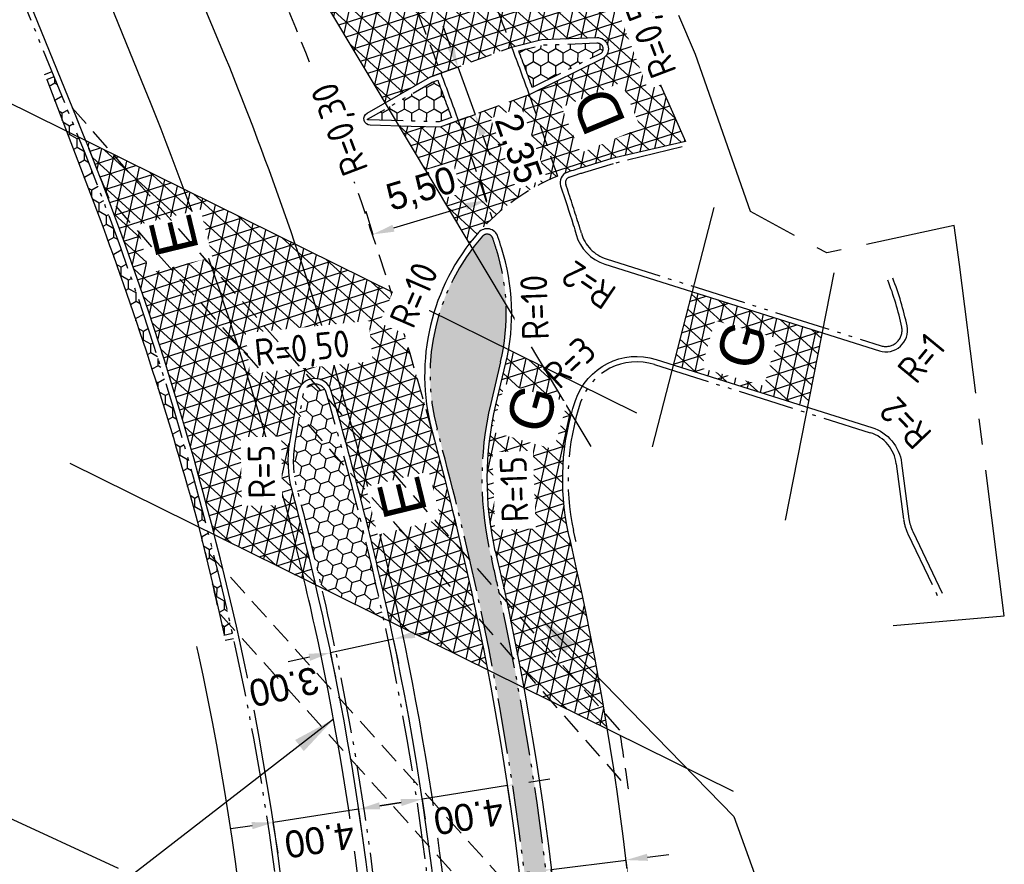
# Model space of a CAD drawing. Header units: metres. Extents: x 121793 to 127505, y 451003 to 453667.
# Tile 34 of 40: x 122182 to 122228, y 453036 to 453075. Entities that reach past the tile are written whole.
import ezdxf

# ---------------------------------------------------------------- set-up
doc = ezdxf.new("R2010")
doc.units = ezdxf.units.M
doc.header["$LTSCALE"] = 4
for name, pattern in [('DASHED2', [0.375, 0.25, -0.125]), ('ontwerpbestand sloot WK$0$ONTWERPAS', [3, 2, -0.5, 0, -0.5]), ('ontwerpbestand sloot WK$0$STIPPELFIJN', [0.375, 0.25, -0.125]), ('ontwerpbestand sloot WK$0$STREEP-2X-PUNT', [1.03, 0.65, -0.1, 0.04, -0.1, 0.04, -0.1]), ('PROFIEL', [3.8999999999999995, 3, -0.3, 0.3, -0.3]), ('STREEP-4X-PUNT', [1.3100000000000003, 0.65, -0.1, 0.04, -0.1, 0.04, -0.1, 0.04, -0.1, 0.04, -0.1])]:
    doc.linetypes.add(name, pattern=pattern)
for name, color, linetype in [('A-NW-SCHEIDING-LIJN', 2, 'DASHED2'), ('ontwerpbestand sloot WK$0$WEG-AS-ONTWERP', 2, 'ontwerpbestand sloot WK$0$ONTWERPAS'), ('WEG-NW-ARCERING18', 1, 'Continuous'), ('WEG-NW-BAND-10x20', 7, 'STREEP-4X-PUNT'), ('WEG-NW-BAND-11_22', 7, 'ontwerpbestand sloot WK$0$STREEP-2X-PUNT'), ('WEG-NW-BERM', 3, 'Continuous'), ('WEG-NW-BSS VOEGSTONE', 1, 'Continuous'), ('WEG-NW-LEADER STOOTPLATEN', 7, 'Continuous'), ('WEG-NW-MARKERING', 7, 'ontwerpbestand sloot WK$0$STIPPELFIJN'), ('WEG-NW-STOOTPLATEN', 7, 'DASHED2'), ('WEG-NW-VERHARDING', 42, 'Continuous'), ('WEG-NW-VERHARDINGSTYPE', 2, 'Continuous'), ('WEG-NW-WERKGRENS', 10, 'PROFIEL'), ('WEG-XX-BEMATING25', 7, 'Continuous'), ('WEG-XX-HULPLIJNEN', 40, 'Continuous'), ('WEG-XX-TEKST25 RADIUS', 7, 'Continuous')]:
    doc.layers.add(name, color=color, linetype=linetype)
doc.styles.add('DIMENSIE', font='provutr.shx')
doc.styles.add('ontwerpbestand sloot WK$0$50MM-500', font='provutr.shx', dxfattribs={"height": 2.5})
doc.styles.add('ontwerpbestand sloot WK$0$DIMENSIE', font='provutr.shx')
doc.styles.add('STANDAARD', font='isocp2.shx')
doc.dimstyles.new('ontwerpbestand sloot WK$0$WVV500', dxfattribs={"dimtxt": 1.25, "dimasz": 1, "dimexe": 0, "dimexo": 2, "dimgap": 0.5, "dimtad": 1, "dimzin": 0, "dimdsep": 46, "dimtxsty": 'ontwerpbestand sloot WK$0$DIMENSIE', "dimcen": 0, "dimdle": 1.25, "dimclrd": 256, "dimclre": 256, "dimclrt": 256, "dimaunit": 2, "dimadec": 0, "dimazin": 0, "dimtfac": 1, "dimtdec": 3, "dimtix": 1, "dimtmove": 2, "dimatfit": 3, "dimfxl": 0, "dimtolj": 1, "dimtzin": 0, "dimarcsym": 0})
doc.dimstyles.new('WVV500', dxfattribs={"dimtxt": 1.25, "dimasz": 1, "dimexe": 0, "dimexo": 2, "dimgap": 0.5, "dimtad": 1, "dimzin": 0, "dimdsep": 46, "dimtxsty": 'DIMENSIE', "dimcen": 0, "dimdle": 1.25, "dimclrd": 256, "dimclre": 256, "dimclrt": 256, "dimaunit": 2, "dimadec": 0, "dimazin": 0, "dimtfac": 1, "dimtdec": 3, "dimtix": 1, "dimtmove": 2, "dimatfit": 3, "dimfxl": 0, "dimtolj": 1, "dimtzin": 0, "dimarcsym": 0})

# ---------------------------------------------------------------- blocks, each defined once
blk = doc.blocks.new('*D63')
at = {"layer": 'Defpoints', "color": 0, "linetype": 'Continuous', "transparency": 16777216}
for p in [(122202.8539350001, 453072.7642050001), (122203.0691073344, 453070.3365410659)]:
    blk.add_point(p, dxfattribs=at)
at = {"layer": 'WEG-XX-BEMATING25', "linetype": 'Continuous', "lineweight": -2, "transparency": 16777216}
for p, q in [((122201.9280078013, 453073.4927967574), (122201.5880100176, 453074.4332229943)), ((122200.9730825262, 453072.0842094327), (122202.268005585, 453072.5523705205)), ((122202.268005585, 453072.5523705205), (122203.0691073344, 453070.3365410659)), ((122201.7741842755, 453069.8683799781), (122203.0691073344, 453070.3365410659)), ((122203.4091051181, 453069.396114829), (122203.7491029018, 453068.455688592))]:
    blk.add_line(p, q, dxfattribs=at)
at = {"layer": 'WEG-XX-BEMATING25', "linetype": 'Continuous', "transparency": 16777216}
blk.add_solid([(122202.0847455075, 453073.5494630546), (122201.7712700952, 453073.4361304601), (122202.268005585, 453072.5523705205)], dxfattribs=at)
at = {"layer": 'WEG-XX-BEMATING25', "linetype": 'Continuous', "transparency": 16777216, "insert": (122204.9873888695, 453068.7282354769), "char_height": 1.25, "attachment_point": 5, "rotation": 289.87673903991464, "style": 'ontwerpbestand sloot WK$0$DIMENSIE', "bg_fill": 3, "box_fill_scale": 1.1, "bg_fill_color": 256, "bg_fill_true_color": 13158600, "bg_fill_transparency": 0}
blk.add_mtext('\\A1;2,35', dxfattribs=at)
at = {"layer": 'Defpoints', "color": 0, "linetype": 'Continuous', "transparency": 16777216}
blk.add_point((122203.6550367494, 453070.5483755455), dxfattribs=at)
at = {"layer": 'WEG-XX-BEMATING25', "linetype": 'Continuous', "transparency": 16777216}
blk.add_solid([(122203.5658428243, 453069.4527811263), (122203.2523674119, 453069.3394485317), (122203.0691073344, 453070.3365410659)], dxfattribs=at)
blk = doc.blocks.new('*D64')
at = {"layer": 'Defpoints', "color": 0, "linetype": 'Continuous', "transparency": 16777216}
for p in [(122203.8527194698, 453065.5077993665), (122198.3170404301, 453064.7734643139), (122198.5692796, 453063.929226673)]:
    blk.add_point(p, dxfattribs=at)
at = {"layer": 'WEG-XX-BEMATING25', "linetype": 'Continuous', "lineweight": -2, "transparency": 16777216}
for p, q in [((122203.280173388, 453067.4240955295), (122203.6004802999, 453066.3520370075)), ((122202.6423322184, 453066.0657639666), (122199.2751885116, 453065.0597373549)), ((122197.9967335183, 453065.845522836), (122198.3170404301, 453064.7734643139))]:
    blk.add_line(p, q, dxfattribs=at)
at = {"layer": 'WEG-XX-BEMATING25', "linetype": 'Continuous', "transparency": 16777216}
for points in [[(122202.5946200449, 453066.2254553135), (122202.6900443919, 453065.9060726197), (122203.6004802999, 453066.3520370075)], [(122199.2274763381, 453065.2194287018), (122199.3229006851, 453064.9000460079), (122198.3170404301, 453064.7734643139)]]:
    blk.add_solid(points, dxfattribs=at)
at = {"layer": 'WEG-XX-BEMATING25', "linetype": 'Continuous', "transparency": 16777216, "insert": (122200.5869247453, 453066.8072743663), "char_height": 1.25, "attachment_point": 5, "rotation": 16.63495938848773, "style": 'ontwerpbestand sloot WK$0$DIMENSIE', "bg_fill": 3, "box_fill_scale": 1.1, "bg_fill_color": 256, "bg_fill_true_color": 13158600, "bg_fill_transparency": 0}
blk.add_mtext('\\A1;5,50', dxfattribs=at)
blk = doc.blocks.new('*D97')
at = {"layer": 'Defpoints', "color": 0, "linetype": 'Continuous', "transparency": 16777216}
for p in [(122204.3999627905, 453040.2509049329), (122200.4494311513, 453039.6237687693), (122200.6167507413, 453038.5697690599)]:
    blk.add_point(p, dxfattribs=at)
at = {"layer": 'WEG-XX-BEMATING25', "linetype": 'Continuous', "lineweight": -2, "transparency": 16777216}
for p, q in [((122205.5549152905, 453039.3536892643), (122206.5425482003, 453039.5104733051)), ((122204.5672823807, 453039.1969052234), (122200.6167507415, 453038.5697690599)), ((122204.7135308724, 453038.2756391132), (122204.5672823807, 453039.1969052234)), ((122200.7629992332, 453037.6485029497), (122200.6167507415, 453038.5697690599)), ((122199.6291178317, 453038.412985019), (122198.6414849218, 453038.2562009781))]:
    blk.add_line(p, q, dxfattribs=at)
at = {"layer": 'WEG-XX-BEMATING25', "linetype": 'Continuous', "transparency": 16777216}
for points in [[(122205.581045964, 453039.1890837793), (122205.528784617, 453039.5182947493), (122204.5672823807, 453039.1969052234)], [(122199.6552485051, 453038.2483795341), (122199.6029871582, 453038.577590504), (122200.6167507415, 453038.5697690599)]]:
    blk.add_solid(points, dxfattribs=at)
at = {"layer": 'WEG-XX-BEMATING25', "linetype": 'Continuous', "transparency": 16777216, "insert": (122202.7684414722, 453037.771980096), "char_height": 1.25, "attachment_point": 5, "rotation": 189.02027945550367, "style": 'ontwerpbestand sloot WK$0$DIMENSIE', "bg_fill": 3, "box_fill_scale": 1.1, "bg_fill_color": 256, "bg_fill_true_color": 13158600, "bg_fill_transparency": 0}
blk.add_mtext('\\A1;4.00', dxfattribs=at)
blk = doc.blocks.new('*D98')
at = {"layer": 'Defpoints', "color": 0, "linetype": 'Continuous', "transparency": 16777216}
for p in [(122197.5646832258, 453038.6548229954), (122193.6117283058, 453038.0431471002), (122193.6968511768, 453037.4930406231)]:
    blk.add_point(p, dxfattribs=at)
at = {"layer": 'WEG-XX-BEMATING25', "linetype": 'Continuous', "lineweight": -2, "transparency": 16777216}
for p, q in [((122197.649806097, 453038.1047165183), (122193.696851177, 453037.4930406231)), ((122197.8705211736, 453036.6783455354), (122197.649806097, 453038.1047165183)), ((122198.6380448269, 453038.2576354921), (122199.626283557, 453038.410554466)), ((122192.708612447, 453037.3401216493), (122191.720373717, 453037.1872026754)), ((122193.9175662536, 453036.0666696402), (122193.696851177, 453037.4930406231))]:
    blk.add_line(p, q, dxfattribs=at)
at = {"layer": 'WEG-XX-BEMATING25', "linetype": 'Continuous', "transparency": 16777216}
for points in [[(122198.6635313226, 453038.0929290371), (122198.6125583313, 453038.4223419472), (122197.649806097, 453038.1047165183)], [(122192.7340989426, 453037.1754151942), (122192.6831259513, 453037.5048281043), (122193.696851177, 453037.4930406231)]]:
    blk.add_solid(points, dxfattribs=at)
at = {"layer": 'WEG-XX-BEMATING25', "linetype": 'Continuous', "transparency": 16777216, "insert": (122195.845404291, 453036.6868398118), "char_height": 1.25, "attachment_point": 5, "rotation": 188.79612344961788, "style": 'ontwerpbestand sloot WK$0$DIMENSIE', "bg_fill": 3, "box_fill_scale": 1.1, "bg_fill_color": 256, "bg_fill_true_color": 13158600, "bg_fill_transparency": 0}
blk.add_mtext('\\A1;4.00', dxfattribs=at)
blk = doc.blocks.new('*D99')
at = {"layer": 'Defpoints', "color": 0, "linetype": 'Continuous', "transparency": 16777216}
for p in [(122199.1021021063, 453046.8170564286), (122196.1698244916, 453046.1832204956), (122196.3468527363, 453045.3642452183)]:
    blk.add_point(p, dxfattribs=at)
at = {"layer": 'WEG-XX-BEMATING25', "linetype": 'Continuous', "lineweight": -2, "transparency": 16777216}
for p, q in [((122200.2565562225, 453046.2093597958), (122201.2339820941, 453046.4206384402)), ((122199.279130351, 453045.9980811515), (122196.3468527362, 453045.3642452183)), ((122199.524659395, 453044.8622046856), (122199.279130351, 453045.9980811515)), ((122196.5923817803, 453044.2283687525), (122196.3468527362, 453045.3642452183)), ((122195.3694268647, 453045.152966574), (122194.3920009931, 453044.9416879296))]:
    blk.add_line(p, q, dxfattribs=at)
at = {"layer": 'WEG-XX-BEMATING25', "linetype": 'Continuous', "transparency": 16777216}
blk.add_solid([(122200.2917693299, 453046.0464554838), (122200.2213431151, 453046.3722641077), (122199.279130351, 453045.9980811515)], dxfattribs=at)
at = {"layer": 'WEG-XX-BEMATING25', "linetype": 'Continuous', "transparency": 16777216, "insert": (122194.193955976, 453043.7880089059), "char_height": 1.25, "attachment_point": 5, "rotation": 192.1972945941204, "style": 'ontwerpbestand sloot WK$0$DIMENSIE', "bg_fill": 3, "box_fill_scale": 1.1, "bg_fill_color": 256, "bg_fill_true_color": 13158600, "bg_fill_transparency": 0}
blk.add_mtext('\\A1;3.00', dxfattribs=at)
at = {"layer": 'WEG-XX-BEMATING25', "linetype": 'Continuous', "transparency": 16777216}
blk.add_solid([(122195.404639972, 453044.990062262), (122195.3342137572, 453045.315870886), (122196.3468527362, 453045.3642452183)], dxfattribs=at)
blk = doc.blocks.new('*D102')
at = {"layer": 'Defpoints', "color": 0, "linetype": 'Continuous', "transparency": 16777216}
for p in [(122209.9727842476, 453036.5786828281), (122206.4855154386, 453036.1386848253), (122210.0777364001, 453035.7468691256)]:
    blk.add_point(p, dxfattribs=at)
at = {"layer": 'WEG-XX-BEMATING25', "linetype": 'Continuous', "lineweight": -2, "transparency": 16777216}
for p, q in [((122206.5904675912, 453035.3068711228), (122210.0777364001, 453035.7468691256)), ((122210.223144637, 453034.594414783), (122210.0777364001, 453035.7468691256)), ((122211.0698704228, 453035.8720493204), (122212.0620044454, 453035.9972295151)), ((122206.7358758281, 453034.1544167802), (122206.5904675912, 453035.3068711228)), ((122205.5983335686, 453035.1816909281), (122204.6061995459, 453035.0565107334))]:
    blk.add_line(p, q, dxfattribs=at)
at = {"layer": 'WEG-XX-BEMATING25', "linetype": 'Continuous', "transparency": 16777216}
for points in [[(122211.0907337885, 453035.7066936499), (122211.049007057, 453036.0374049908), (122210.0777364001, 453035.7468691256)], [(122205.6191969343, 453035.0163352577), (122205.5774702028, 453035.3470465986), (122206.5904675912, 453035.3068711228)]]:
    blk.add_solid(points, dxfattribs=at)
at = {"layer": 'WEG-XX-BEMATING25', "linetype": 'Continuous', "transparency": 16777216, "insert": (122208.4770687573, 453034.3937660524), "char_height": 1.25, "attachment_point": 5, "rotation": 187.1911619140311, "style": 'ontwerpbestand sloot WK$0$DIMENSIE', "bg_fill": 3, "box_fill_scale": 1.1, "bg_fill_color": 256, "bg_fill_true_color": 13158600, "bg_fill_transparency": 0}
blk.add_mtext('\\A1;3.50', dxfattribs=at)

msp = doc.modelspace()

# ---------------------------------------------------------------- hatches: boundary and pattern name
at = {"layer": 'WEG-NW-ARCERING18'}
h = msp.add_hatch(dxfattribs=at)
h.set_pattern_fill('NET3', color=256, scale=0.1999999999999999, angle=-102.3205527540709, style=0)
h.set_pattern_definition([(257.6794472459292, (122194.2075582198, 453064.3600380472), (0.6203753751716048, -0.1354968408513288), []), (317.6794472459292, (122194.2075582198, 453064.3600380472), (0.4275313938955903, 0.4695124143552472), []), (17.67944724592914, (122194.2075582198, 453064.3600380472), (-0.1928439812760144, 0.605009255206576), [])])
edge = h.paths.add_edge_path()
edge.add_arc((122208.731448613, 453073.3845762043), 0.5230011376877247, -55.27767088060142, 92.14756853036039, ccw=False)
edge.add_line((122209.02935, 453072.9547100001), (122205.56858, 453071.24019))
edge.add_line((122205.56858, 453071.24019), (122201.44105, 453069.74794))
edge.add_line((122201.44105, 453069.74794), (122200.0924106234, 453069.7755440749))
edge.add_line((122200.0924106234, 453069.7755440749), (122199.5584154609, 453069.7934542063))
edge.add_line((122199.5584154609, 453069.7934542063), (122202.8135284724, 453064.3600380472))
edge.add_arc((122210.7245618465, 453058.2416599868), 10.00094991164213, 105.38196083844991, 142.2817021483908, ccw=False)
edge.add_line((122208.0717842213, 453067.8843655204), (122209.412, 453068.297))
edge.add_line((122209.412, 453068.297), (122212.8368851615, 453069.0819309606))
edge.add_line((122212.8368851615, 453069.0819309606), (122207.4902465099, 453081.1542389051))
edge.add_arc((122201.8101455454, 453081.9383990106), 5.733973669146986, 277.1086942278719, 352.1397784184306, ccw=False)
edge.add_arc((122201.6186031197, 453087.4637279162), 11.25137089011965, 226.3050966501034, 274.5937959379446, ccw=False)
edge.add_line((122193.8459524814, 453079.3286649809), (122198.9043418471, 453070.8852301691))
edge.add_line((122198.9043418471, 453070.8852301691), (122200.9648, 453072.0657))
edge.add_line((122200.9648, 453072.0657), (122204.74307, 453073.4627100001))
edge.add_line((122204.74307, 453073.4627100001), (122206.17183, 453073.8119600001))
edge.add_line((122206.17183, 453073.8119600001), (122208.71185, 453073.90721))
h = msp.add_hatch(dxfattribs=at)
h.set_pattern_fill('NET3', color=256, scale=0.1999999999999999, angle=-102.3205527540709, style=0)
h.set_pattern_definition([(257.6794472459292, (122184.9944632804, 453044.5751093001), (0.6203753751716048, -0.1354968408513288), []), (317.6794472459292, (122184.9944632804, 453044.5751093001), (0.4275313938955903, 0.4695124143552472), []), (17.67944724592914, (122184.9944632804, 453044.5751093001), (-0.1928439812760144, 0.605009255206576), [])])
h.paths.add_polyline_path([(122184.9944632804, 453069.1191873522, -0.03208071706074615), (122190.9584929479, 453050.8388434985), (122195.6430037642, 453048.5253600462, 0.00735332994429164), (122194.5495638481, 453052.9208021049, -0.1066407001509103), (122194.4476421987, 453055.1327286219), (122194.8311486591, 453057.4156864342, -0.7968975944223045), (122196.3880986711, 453057.5071390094, -0.01673970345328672), (122198.991248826, 453047.3250436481, -0.0009847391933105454), (122199.1021021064, 453046.8170564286), (122203.6417609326, 453044.5751093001, 0.00677666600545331), (122202.897593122, 453048.1855517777, 0.02241149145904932), (122199.1661904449, 453062.1203655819)])
h = msp.add_hatch(dxfattribs=at)
h.set_pattern_fill('HONEY', color=256, scale=0.125, angle=257.6794, style=0)
h.set_pattern_definition([(257.6794, (122200.9736119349, 453003.7308186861), (0.2087591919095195, -0.6549419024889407), [0.396875, -0.79375]), (17.67939999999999, (122200.9736119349, 453003.7308186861), (0.4628167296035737, 0.5082617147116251), [0.396875, -0.79375]), (317.6794, (122200.9736119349, 453003.7308186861), (0.671575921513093, -0.1466801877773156), [-0.79375, 0.396875])])
h.paths.add_polyline_path([(122204.2518131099, 453058.8652051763, 0.1361985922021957), (122204.0533209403, 453064.0764327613, 0.0008144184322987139), (122203.8878825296, 453064.592133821, 0.5814891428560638), (122203.4114073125, 453064.6913727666, 0.2502985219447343), (122201.2970817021, 453055.7509487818, -0.01194219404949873), (122203.141739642, 453048.2393335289, -0.0823341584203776), (122205.4816647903, 453003.7308186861, 0.3843218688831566), (122207.7039469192, 453005.766545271, 0.0003822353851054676), (122207.7239095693, 453005.9769766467, 0.06014818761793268), (122207.5676839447, 453011.9081249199, -0.04046778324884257), (122207.3002154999, 453015.9799132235, 0.05964742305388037), (122204.118263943, 453048.4547409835, 0.00242442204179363), (122203.8358539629, 453049.712727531, -0.1199360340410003), (122203.792065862, 453056.9249455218)])
h = msp.add_hatch(dxfattribs=at)
h.set_pattern_fill('NET3', color=256, scale=0.1999999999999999, angle=-102.3205527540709, style=0)
h.set_pattern_definition([(257.6794472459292, (122212.2723306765, 453056.7562780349), (0.6203753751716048, -0.1354968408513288), []), (317.6794472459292, (122212.2723306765, 453056.7562780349), (0.4275313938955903, 0.4695124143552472), []), (17.67944724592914, (122212.2723306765, 453056.7562780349), (-0.1928439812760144, 0.605009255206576), [])])
h.paths.add_polyline_path([(122219.1763568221, 453060.2124495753), (122213.1454686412, 453062.1171431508), (122212.2723306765, 453058.7224961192), (122218.4980257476, 453056.7562780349)])
h = msp.add_hatch(dxfattribs=at)
h.set_pattern_fill('HONEY', color=256, scale=0.125, angle=257.6794, style=0)
h.set_pattern_definition([(257.6794, (155312.2297737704, 471396.9035287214), (0.2087591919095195, -0.6549419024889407), [0.396875, -0.79375]), (17.67939999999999, (155312.2297737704, 471396.9035287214), (0.4628167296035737, 0.5082617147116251), [0.396875, -0.79375]), (317.6794, (155312.2297737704, 471396.9035287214), (0.671575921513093, -0.1466801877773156), [-0.79375, 0.396875])])
h.paths.add_polyline_path([(122196.1480972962, 453057.4371437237, 0.7968975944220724), (122195.0776941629, 453057.3742700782), (122194.6941877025, 453055.091312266, 0.1066407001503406), (122194.79125594, 453052.9847155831, -0.007686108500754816), (122195.9329668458, 453048.3821594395), (122198.8155913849, 453046.9585520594, 0.0005871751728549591), (122198.7494032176, 453047.260815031, 0.01675676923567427)])
at = {"layer": 'WEG-NW-BSS VOEGSTONE'}
h = msp.add_hatch(dxfattribs=at)
h.set_pattern_fill('HONEY', color=256, scale=0.125, angle=89.91467925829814)
h.set_pattern_definition([(89.91467925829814, (122205.0916390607, 453071.5929664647), (-0.3428169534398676, 0.5958236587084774), [0.3968749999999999, -0.7937499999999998]), (209.9146792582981, (122205.0916390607, 453071.5929664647), (-0.3445899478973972, -0.594800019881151), [0.396875, -0.79375]), (149.9146792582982, (122205.0916390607, 453071.5929664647), (-0.6874069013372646, 0.001023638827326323), [-0.7937499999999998, 0.3968749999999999])])
h.paths.add_polyline_path([(122208.8993217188, 453073.169289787, 0.7278877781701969), (122208.7212183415, 453073.6573855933), (122206.2065494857, 453073.5630862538), (122205.0916390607, 453073.2905545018, -0.002656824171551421), (122205.7175026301, 453071.5929664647)])
h = msp.add_hatch(dxfattribs=at)
h.set_pattern_fill('HONEY', color=256, scale=0.125, angle=89.91467925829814)
h.set_pattern_definition([(89.91467925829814, (122183.1729858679, 453046.1874219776), (-0.3428169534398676, 0.5958236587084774), [0.3968749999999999, -0.7937499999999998]), (209.9146792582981, (122183.1729858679, 453046.1874219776), (-0.3445899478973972, -0.594800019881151), [0.396875, -0.79375]), (149.9146792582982, (122183.1729858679, 453046.1874219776), (-0.6874069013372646, 0.001023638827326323), [-0.7937499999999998, 0.3968749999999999])])
h.paths.add_polyline_path([(122184.3269616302, 453070.1057603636), (122183.5158318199, 453072.0944390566), (122183.1729858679, 453071.954601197), (122185.6105486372, 453065.5885382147, -0.02221404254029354), (122190.2234182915, 453051.257768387), (122190.9322962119, 453048.3282653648), (122191.4079569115, 453046.1874219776), (122191.7980096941, 453046.2740853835, 0.04176771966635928)])
h = msp.add_hatch(dxfattribs=at)
h.set_pattern_fill('HONEY', color=256, scale=0.125, angle=89.91467925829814)
h.set_pattern_definition([(89.91467925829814, (122198.066779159, 453069.9988381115), (-0.3428169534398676, 0.5958236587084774), [0.3968749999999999, -0.7937499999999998]), (209.9146792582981, (122198.066779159, 453069.9988381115), (-0.3445899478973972, -0.594800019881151), [0.396875, -0.79375]), (149.9146792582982, (122198.066779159, 453069.9988381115), (-0.6874069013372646, 0.001023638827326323), [-0.7937499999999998, 0.3968749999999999])])
h.paths.add_polyline_path([(122201.3284883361, 453071.9336312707), (122201.0710201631, 453071.8384327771), (122199.032846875, 453070.670730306), (122199.4054854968, 453070.0487240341), (122200.0991590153, 453070.0254583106), (122201.399729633, 453069.9988381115), (122201.9664057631, 453070.2037118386, 0.00277263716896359)])
h.paths.add_polyline_path([(122199.032846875, 453070.670730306), (122198.0684083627, 453070.1181878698, 0.5364024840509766), (122198.0839102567, 453070.0930495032), (122199.4054854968, 453070.0487240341)])

# ---------------------------------------------------------------- linework, layer by layer
at = {"layer": 'A-NW-SCHEIDING-LIJN', "flags": 128}
msp.add_lwpolyline([(122201.0553749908, 453055.6870906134, 0.03062738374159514), (122194.7438025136, 453074.3545161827, -0.0001410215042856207), (122190.9327016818, 453083.4491039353, -8.739798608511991)], format="xyb", dxfattribs=at)
at = {"layer": 'WEG-NW-BAND-10x20', "flags": 128}
for points in [[(122183.0785690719, 453072.1860865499), (122183.4214150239, 453072.3259244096)], [(122191.456, 453045.942), (122191.8524370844, 453046.0300818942)]]:
    msp.add_lwpolyline(points, dxfattribs=at)
at = {"layer": 'WEG-NW-BAND-11_22', "flags": 128}
for points in [[(122184.8777121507, 453007.0511491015, 0.08817568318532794), (122188.3645105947, 453006.0376355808, 0.02231845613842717), (122189.2884797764, 453005.979950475), (122189.84647731, 453005.9849874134, 0.3908081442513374), (122194.5409902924, 453010.4139273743, 0.0714025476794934), (122191.9109997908, 453045.765372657, 0.04263923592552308), (122184.3269616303, 453070.1057603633), (122175.2273804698, 453092.4155595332)], [(122205.7175026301, 453071.5929664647, 0.002656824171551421), (122205.0916390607, 453073.2905545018), (122206.2065494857, 453073.5630862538), (122208.7212183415, 453073.6573855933, -0.7278877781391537), (122208.8993217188, 453073.169289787), (122205.7175026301, 453071.5929664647)], [(122201.3284883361, 453071.9336312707, -0.002772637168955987), (122201.9664057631, 453070.2037118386), (122201.399729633, 453069.9988381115), (122200.0991590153, 453070.0254583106), (122198.0839102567, 453070.0930495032, -0.5364024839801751), (122198.0684083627, 453070.1181878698), (122201.0710201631, 453071.8384327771), (122201.3284883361, 453071.9336312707)]]:
    msp.add_lwpolyline(points, format="xyb", dxfattribs=at)
at = {"layer": 'WEG-NW-BAND-11_22'}
msp.add_lwpolyline([(122212.6748007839, 453068.8305407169), (122209.4782862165, 453068.0558276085), (122208.1417158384, 453067.6443154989, 0.01921189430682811), (122207.4275650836, 453067.4183062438, 0.4069324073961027), (122207.2747860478, 453067.1043898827, -0.002798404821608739), (122207.8641139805, 453065.2921039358, -0.00870615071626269), (122208.0016662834, 453064.8334856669, 0.2529222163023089), (122209.1593640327, 453063.6382186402), (122221.9157142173, 453059.6094690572, 0.5720043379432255), (122222.8763930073, 453060.4748376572, 0.04441436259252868), (122222.2250257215, 453062.6545487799)], format="xyb", dxfattribs=at)
msp.add_lwpolyline([(122207.7039469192, 453005.7665452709, -0.3843218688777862), (122205.4816647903, 453003.7308186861, 0.08233415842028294), (122203.141739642, 453048.2393335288, 0.01194219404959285), (122201.2970817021, 453055.7509487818, -0.2502985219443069), (122203.4114073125, 453064.6913727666, -0.5814891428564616), (122203.8878825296, 453064.592133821, -0.0008144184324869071), (122204.0533209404, 453064.0764327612, -0.1361985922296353), (122204.2518131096, 453058.8652051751), (122203.7920658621, 453056.9249455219, 0.1199360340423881), (122203.8358539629, 453049.712727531, -0.002424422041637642), (122204.1182639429, 453048.4547409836, -0.05964742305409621), (122207.3002154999, 453015.9799132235, 0.04046778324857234), (122207.5676839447, 453011.9081249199, -0.06014818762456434), (122207.7239095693, 453005.9769766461, -0.0003822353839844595)], format="xyb", close=True, dxfattribs=at)
at = {"layer": 'WEG-NW-BAND-11_22', "flags": 128}
msp.add_lwpolyline([(122201.7805251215, 453015.249793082, 0.06126614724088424), (122198.747102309, 453047.2712618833, 0.01673970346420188), (122196.1480972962, 453057.4371437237, 0.7968975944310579), (122195.0776941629, 453057.3742700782), (122194.6941877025, 453055.091312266, 0.1066407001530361), (122194.79125594, 453052.984715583, -0.01042590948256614), (122196.3056371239, 453046.7334443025, -0.06948317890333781), (122199.0941257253, 453011.0921555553, 0.7929954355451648), (122200.4934477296, 453010.6737406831, 0.1237541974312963)], format="xyb", close=True, dxfattribs=at)
at = {"layer": 'WEG-NW-BERM', "flags": 128}
msp.add_lwpolyline([(122189.8267436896, 453007.7348761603, 0.3907433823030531), (122192.7951426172, 453010.5344139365, 0.07140040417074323), (122190.2019741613, 453045.3889003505, 0.0004526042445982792), (122190.1440958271, 453045.6505161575, 0.0004526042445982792)], format="xyb", dxfattribs=at)
at = {"layer": 'WEG-NW-MARKERING', "flags": 128}
for points in [[(122203.5924190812, 453076.4757405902, -0.004746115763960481), (122204.7584902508, 453073.4664793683, -0.004746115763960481)], [(122199.8588978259, 453076.3766956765, -0.006648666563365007), (122201.475005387, 453072.2543477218, -0.006648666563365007)], [(122205.5776347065, 453071.2446758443, -0.005865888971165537), (122206.8871995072, 453067.4771160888)], [(122202.2865290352, 453070.053610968, -0.007219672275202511), (122203.8527194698, 453065.5077993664)]]:
    msp.add_lwpolyline(points, format="xyb", dxfattribs=at)
at = {"layer": 'WEG-NW-VERHARDING', "flags": 128}
for points in [[(122189.849, 453005.735, 0.3908317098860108), (122194.7903982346, 453010.3967315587, 0.07140281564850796), (122192.1551463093, 453045.8191544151, 0.04263923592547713), (122184.5584469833, 453070.2001771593), (122173.56570792, 453097.1515056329)], [(122198.8621916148, 453084.9376717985, 0.002260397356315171), (122199.1572903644, 453084.6339569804, -0.09496138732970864), (122201.9685978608, 453080.4002645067), (122203.0608261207, 453077.7938349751, -0.001374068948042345), (122203.4115486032, 453076.9277911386, 0.4205598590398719), (122204.0718933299, 453076.654380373, 0.2545641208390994), (122207.4902465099, 453081.1542389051), (122212.8368851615, 453069.0819309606), (122209.412, 453068.297), (122208.0717842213, 453067.8843655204, 0.01911564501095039), (122207.3430349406, 453067.6535819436, 0.4069324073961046), (122207.0374768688, 453067.0257492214, -0.002798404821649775), (122207.6259394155, 453065.2161244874, -0.008706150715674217), (122207.7609907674, 453064.7658447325, 0.2529222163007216), (122209.0840739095, 453063.3998252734), (122221.8404240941, 453059.3710756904, 0.5720043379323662), (122223.1213291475, 453060.5249004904, 0.04441436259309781), (122222.4572701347, 453062.7470827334)], [(122204.7584902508, 453073.4664793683, -0.003482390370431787), (122205.5776347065, 453071.2446758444)], [(122201.4750053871, 453072.2543477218, -0.003521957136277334), (122202.2865290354, 453070.053610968)], [(122202.0304276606, 453015.2428130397, 0.06126289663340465), (122198.9912488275, 453047.3250436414, 0.01673970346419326), (122196.3880986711, 453057.5071390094, 0.7968975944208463), (122194.8311486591, 453057.4156864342), (122194.4476421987, 453055.132728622, 0.1066407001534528), (122194.5495638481, 453052.9208021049, -0.01042590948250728), (122196.0614906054, 453046.6796625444, -0.06948317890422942), (122198.8445856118, 453011.1073124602)], [(122204.0042890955, 453050.0840167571, -0.004491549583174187), (122204.3624722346, 453048.5082423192, -0.05964548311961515), (122207.5501744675, 453015.9753181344, 0.04046006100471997), (122207.8150064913, 453011.9446154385, -0.06014818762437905), (122207.9728101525, 453005.953556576, -0.0003822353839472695), (122207.9528114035, 453005.742744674)]]:
    msp.add_lwpolyline(points, format="xyb", dxfattribs=at)
at = {"layer": 'WEG-NW-VERHARDING'}
msp.add_lwpolyline([(122209.02935, 453072.9547100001), (122205.5776347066, 453071.2446758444)], dxfattribs=at)
at = {"layer": 'WEG-NW-VERHARDING', "flags": 128}
for points in [[(122183.1729858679, 453071.954601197), (122183.5158318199, 453072.0944390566)], [(122191.4017763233, 453046.1860487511), (122191.7982134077, 453046.2741306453)]]:
    msp.add_lwpolyline(points, dxfattribs=at)
at = {"layer": 'WEG-NW-VERHARDING'}
msp.add_lwpolyline([(122202.2865290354, 453070.053610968), (122201.44105, 453069.74794), (122200.0924106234, 453069.7755440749), (122198.1952691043, 453069.8391739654, -0.7554023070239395), (122198.0561919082, 453070.3993113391), (122200.9648, 453072.0657), (122201.4750053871, 453072.2543477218)], format="xyb", dxfattribs=at)
at = {"layer": 'WEG-XX-HULPLIJNEN', "flags": 128}
for points in [[(122214.1482472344, 453066.0158161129), (122211.2918476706, 453054.9105055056)], [(122219.7202278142, 453062.9835321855), (122217.4685166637, 453051.5108158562)], [(122184.2445421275, 453054.1545822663), (122215.051387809, 453038.9403730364)]]:
    msp.add_lwpolyline(points, dxfattribs=at)

# ---------------------------------------------------------------- next in the draw order: texts
at = {"layer": 'WEG-XX-TEKST25 RADIUS', "attachment_point": 1, "style": 'STANDAARD', "bg_fill": 3, "box_fill_scale": 1.25, "bg_fill_color": 256, "bg_fill_transparency": 0}
for s, insert, char_height, width, rotation in [('R=2', (122209.0115138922, 453061.2248400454), 1.249999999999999, 2.49099246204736, 146.0966376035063), ('R=1', (122222.5849101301, 453058.5671058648), 1.249999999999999, 2.49099246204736, 50.59175130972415), ('R=3', (122206.1219578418, 453058.45112274), 1.25, 3.311507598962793, 42.97813684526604)]:
    msp.add_mtext(s, dxfattribs=dict(at, insert=insert, char_height=char_height, width=width, rotation=rotation))

# ---------------------------------------------------------------- next in the draw order: dimensions: what is measured, and where the dimension line sits
at = {"layer": 'WEG-XX-BEMATING25', "linetype": 'Continuous'}
dim = msp.add_linear_dim(base=(122203.0691073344, 453070.3365410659), p1=(122202.853935, 453072.764205), p2=(122203.6550367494, 453070.5483755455), angle=289.87673904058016, text='2,35', dimstyle='ontwerpbestand sloot WK$0$WVV500', override={"dimtfill": 1}, dxfattribs=at)
dim.commit()
dim.dimension.update_dxf_attribs({"geometry": '*D63', "text_midpoint": (122204.9873888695, 453068.7282354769), "dimtype": 161})

# ---------------------------------------------------------------- next in the draw order: hatches: boundary and pattern name
at = {"layer": 'WEG-NW-ARCERING18'}
h = msp.add_hatch(dxfattribs=at)
h.set_pattern_fill('NET3', color=256, scale=0.1999999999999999, angle=-102.3205527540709, style=0)
h.set_pattern_definition([(257.6794472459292, (122203.6311764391, 453041.8249972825), (0.6203753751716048, -0.1354968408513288), []), (317.6794472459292, (122203.6311764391, 453041.8249972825), (0.4275313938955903, 0.4695124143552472), []), (17.67944724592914, (122203.6311764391, 453041.8249972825), (-0.1928439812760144, 0.605009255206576), [])])
h.paths.add_polyline_path([(122207.5442937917, 453056.4634714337), (122206.2516422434, 453058.6211580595), (122204.6212089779, 453059.4263606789, -0.01579197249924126), (122204.4950772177, 453058.8075634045), (122204.0353299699, 453056.8673037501, 0.1145391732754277), (122204.0042890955, 453050.0840167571, -0.001103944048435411), (122204.0949479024, 453049.6973170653), (122207.514618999, 453050.4467334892, 0.001228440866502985), (122207.3907290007, 453050.9793239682, -0.121013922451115)])
h.paths.add_polyline_path([(122207.7805234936, 453049.2611869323, 0.002729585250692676), (122207.514618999, 453050.4467334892), (122204.0949479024, 453049.6973170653, -0.003387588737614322), (122204.3624722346, 453048.5082423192, -0.008836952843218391), (122205.3239378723, 453043.7443526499), (122209.2103892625, 453041.8249972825, 0.01342868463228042)])

# ---------------------------------------------------------------- next in the draw order: linework, layer by layer
at = {"layer": 'A-NW-SCHEIDING-LIJN', "flags": 128}
for points in [[(122201.475005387, 453072.2543477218), (122204.7584902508, 453073.4664793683)], [(122205.5768058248, 453071.2469731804), (122202.2865290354, 453070.053610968)]]:
    msp.add_lwpolyline(points, dxfattribs=at)
at = {"layer": 'WEG-NW-BAND-11_22'}
msp.add_lwpolyline([(122207.758256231, 453050.502777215, 0.001223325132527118), (122207.6346104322, 453051.0343425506, -0.1349226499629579), (122207.9657636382, 453056.988108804, -0.4089863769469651), (122211.4010559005, 453058.7354930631), (122221.4157461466, 453055.5726229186, -0.2912868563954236), (122222.6236955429, 453054.1326563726), (122222.9641685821, 453051.5507179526, 0.07870954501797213), (122223.1642752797, 453050.875730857), (122224.5237374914, 453048.0273348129)], format="xyb", dxfattribs=at)
at = {"layer": 'WEG-NW-VERHARDING'}
for points in [[(122204.7584902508, 453073.4664793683), (122206.17183, 453073.8119600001), (122208.71185, 453073.90721, -0.7496295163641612), (122209.02935, 453072.9547100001, 0.85342661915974)], [(122204.1563472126, 452971.3416099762, -0.02331792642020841), (122205.2894888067, 452975.535828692, 0.0384805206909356), (122210.3420106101, 452996.767550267, -0.4118814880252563), (122213.7498090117, 452999.2662447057), (122213.91, 452999.242), (122214.4047113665, 452999.1694695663), (122214.8096494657, 453001.9314478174), (122214.6890334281, 453001.9530391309), (122214.3093004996, 453001.9655256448, -0.432962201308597), (122211.4218389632, 453005.2528230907, 0.0006594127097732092), (122211.4574183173, 453005.6256755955, 0.06014818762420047), (122211.2775221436, 453012.4554826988, -0.04033903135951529), (122211.0496104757, 453015.9114966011, 0.05962529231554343), (122207.7805234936, 453049.2611869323, 0.003958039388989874), (122207.3907290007, 453050.9793239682, -0.1349736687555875), (122207.7287544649, 453057.0676490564, -0.4089863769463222), (122211.4763460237, 453058.97388643), (122221.4910362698, 453055.8110162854, -0.2912868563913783), (122222.8715498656, 453054.1653402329), (122223.2120229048, 453051.5834018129, 0.07870954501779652), (122223.3898955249, 453050.9834132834), (122224.7493577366, 453048.1350172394)]]:
    msp.add_lwpolyline(points, format="xyb", dxfattribs=at)

# ---------------------------------------------------------------- next in the draw order: dimensions: what is measured, and where the dimension line sits
at = {"layer": 'WEG-XX-BEMATING25', "linetype": 'Continuous'}
dim = msp.add_aligned_dim(p1=(122203.8527194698, 453065.5077993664), p2=(122198.5692796, 453063.9292266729), distance=-0.8811139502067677, text='5,50', dimstyle='ontwerpbestand sloot WK$0$WVV500', override={"dimtfill": 1}, dxfattribs=at)
dim.commit()
dim.dimension.update_dxf_attribs({"geometry": '*D64', "text_midpoint": (122200.5869247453, 453066.8072743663)})

# ---------------------------------------------------------------- next in the draw order: linework, layer by layer
at = {"layer": 'A-NW-SCHEIDING-LIJN', "flags": 128}
msp.add_lwpolyline([(122206.8871995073, 453067.4771160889, 0.1140541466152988), (122203.223908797, 453064.8567339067, -1.345876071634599)], format="xyb", dxfattribs=at)
at = {"layer": 'ontwerpbestand sloot WK$0$WEG-AS-ONTWERP', "linetype": 'ByBlock', "flags": 128}
for points in [[(122119.4337733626, 453209.8613876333, -0.02341334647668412), (122139.6629256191, 453178.7656147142), (122145.9778738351, 453167.5021955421), (122150.4532404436, 453159.4500815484), (122153.1598591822, 453154.4279733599), (122157.0285854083, 453147.0789304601), (122166.5786529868, 453128.6078479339), (122167.8623437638, 453126.0945512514), (122170.7213896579, 453120.3254750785), (122174.9181903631, 453111.4709293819), (122179.0324390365, 453102.5875041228), (122179.9216561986, 453100.5484494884), (122180.2105487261, 453099.8505607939), (122191.4630732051, 453072.9981956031, -0.02585428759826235), (122196.820101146, 453057.6331305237, -0.01673970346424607), (122199.4307125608, 453047.4218508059, -0.1063292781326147), (122199.7069666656, 452991.7190630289), (122196.9738464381, 452980.9284425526), (122179.7955300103, 452911.8173075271), (122162.7260946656, 452849.5233031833, 0.02472599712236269), (122149.9097742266, 452791.6691726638, 0.06055881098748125)], [(122175.7641378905, 452622.2912386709), (122169.7481191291, 452632.8193374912, -0.07480169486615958), (122158.9935889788, 452660.5619431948), (122153.503015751, 452683.4876863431, -0.04044602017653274), (122146.0474857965, 452731.4472015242, -0.0605588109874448), (122148.9239477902, 452791.8369410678, -0.02472599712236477), (122161.7616465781, 452849.7875755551), (122178.8310819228, 452912.0815798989), (122193.6034612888, 452981.7107413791, 0.001596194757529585), (122195.9340921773, 452992.7304707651, 0.00889443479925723), (122196.7862918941, 452997.2235228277, 0.09692429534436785), (122195.6220268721, 453046.5828553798, 0.00819391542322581), (122194.4590412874, 453051.4789928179, 0.02969864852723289), (122187.7529447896, 453071.5031291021), (122178.6515455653, 453093.8173820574, 0.005900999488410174), (122171.9222775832, 453109.6655111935), (122167.0564025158, 453120.7797389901, 0.008398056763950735), (122158.1429964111, 453139.9504756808, 0.00572054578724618), (122145.1402630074, 453166.3875039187), (122142.754893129, 453170.912365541)]]:
    msp.add_lwpolyline(points, format="xyb", dxfattribs=at)
at = {"layer": 'WEG-NW-VERHARDING', "flags": 128}
msp.add_lwpolyline([(122204.0068238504, 453050.08535197), (122204.0042890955, 453050.0840167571, -0.1145391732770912), (122204.0353299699, 453056.8673037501), (122204.4950772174, 453058.8075634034, 0.1361985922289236), (122204.2914955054, 453064.1524122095, 0.0008144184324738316), (122204.1258083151, 453064.6688887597, 0.5814891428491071), (122203.223908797, 453064.8567339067, 0.2502985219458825), (122201.0553749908, 453055.6870906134)], format="xyb", dxfattribs=at)
at = {"layer": 'WEG-XX-HULPLIJNEN', "flags": 128}
for points in [[(122208.457324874, 453054.9394451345), (122190.7995123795, 453084.4137655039)], [(122179.7494427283, 453071.7094830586), (122210.5562884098, 453056.4952738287)]]:
    msp.add_lwpolyline(points, dxfattribs=at)

# ---------------------------------------------------------------- next in the draw order: texts
at = {"layer": 'WEG-NW-VERHARDINGSTYPE', "insert": (122214.2079166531, 453058.9199345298), "char_height": 1.999999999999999, "width": 1.280127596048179, "attachment_point": 1, "rotation": 74.08969464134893, "style": 'ontwerpbestand sloot WK$0$50MM-500', "bg_fill": 3, "box_fill_scale": 1.25, "bg_fill_color": 256, "bg_fill_transparency": 0}
msp.add_mtext('G', dxfattribs=at)

# ---------------------------------------------------------------- next in the draw order: texts
at = {"layer": 'WEG-NW-VERHARDINGSTYPE', "char_height": 1.999999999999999, "attachment_point": 1, "style": 'ontwerpbestand sloot WK$0$50MM-500', "bg_fill": 3, "box_fill_scale": 1.25, "bg_fill_color": 256, "bg_fill_transparency": 0}
for s, insert, width, rotation in [('D', (122208.2410191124, 453069.2159070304), 1.280127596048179, 112.60892973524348), ('E', (122188.3095450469, 453063.603026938), 1.28012759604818, 103.72019879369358), ('G', (122204.4494664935, 453055.9757906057), 1.280127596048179, 74.08969464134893), ('E', (122198.9117252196, 453051.4492599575), 1.28012759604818, 103.72019879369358)]:
    msp.add_mtext(s, dxfattribs=dict(at, insert=insert, width=width, rotation=rotation))
at = {"layer": 'WEG-XX-TEKST25 RADIUS', "attachment_point": 1, "style": 'STANDAARD', "bg_fill": 3, "box_fill_scale": 1.25, "bg_fill_color": 256, "bg_fill_transparency": 0}
for s, insert, char_height, width, rotation in [('R=0,30', (122196.9617470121, 453067.3709464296), 1.25, 5.100234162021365, 110.83977037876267), ('R=0,50', (122192.7656435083, 453059.9087042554), 1.25, 5.100234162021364, 5.723635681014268), ('R=5', (122192.5436867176, 453052.4968833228), 1.249999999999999, 2.558204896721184, 90.93206306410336)]:
    msp.add_mtext(s, dxfattribs=dict(at, insert=insert, char_height=char_height, width=width, rotation=rotation))

# ---------------------------------------------------------------- next in the draw order: dimensions: what is measured, and where the dimension line sits
at = {"layer": 'WEG-XX-BEMATING25', "linetype": 'Continuous'}
dim = msp.add_linear_dim(base=(122196.3468527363, 453045.3642452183), p1=(122199.1021021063, 453046.8170564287), p2=(122196.1698244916, 453046.1832204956), angle=192.1972945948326, dimstyle='ontwerpbestand sloot WK$0$WVV500', override={"dimtfill": 1}, dxfattribs=at)
dim.commit()
dim.dimension.update_dxf_attribs({"geometry": '*D99', "text_midpoint": (122194.1939559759, 453043.7880089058), "dimtype": 161})
dim = msp.add_aligned_dim(p1=(122204.3999627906, 453040.2509049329), p2=(122200.4494311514, 453039.6237687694), distance=1.0671978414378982, dimstyle='ontwerpbestand sloot WK$0$WVV500', override={"dimtfill": 1}, dxfattribs=at)
dim.commit()
dim.dimension.update_dxf_attribs({"geometry": '*D97', "text_midpoint": (122202.7684414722, 453037.7719800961)})

# ---------------------------------------------------------------- next in the draw order: linework, layer by layer
at = {"layer": 'WEG-NW-VERHARDING', "flags": 128}
msp.add_lwpolyline([(122183.1729858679, 453071.954601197), (122185.6105486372, 453065.5885382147, -0.02221404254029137), (122190.2234182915, 453051.257768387), (122190.9322962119, 453048.3282653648), (122191.4079569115, 453046.1874219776)], format="xyb", dxfattribs=at)
at = {"layer": 'WEG-NW-WERKGRENS', "flags": 128}
msp.add_lwpolyline([(122222.4765580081, 453046.6211318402), (122227.6385, 453047.077), (122225.5549423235, 453063.3852718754), (122225.3130641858, 453065.1821431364), (122219.4001091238, 453063.9113135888), (122215.8584861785, 453065.8361046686), (122213.2950750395, 453073.1161377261), (122208.9717037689, 453083.3393252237), (122203.3280815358, 453081.0062679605), (122201.3404826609, 453084.9675071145)], dxfattribs=at)
msp.add_lwpolyline([(122184.9008718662, 453001.4041724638), (122181.2396508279, 453002.939493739), (122184.113482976, 453008.9450082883), (122188.2262573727, 453008.5118978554, 0.4058346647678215), (122191.4522974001, 453011.0474844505), (122190.8832496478, 453030.2315278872), (122190.3611576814, 453034.5607841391), (122186.8805545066, 453035.189857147), (122180.9927675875, 453037.8897386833), (122177.8062319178, 453041.9841817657), (122175.6512693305, 453045.562913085), (122174.0810715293, 453049.2179656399), (122171.9765273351, 453063.825926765), (122171.7382021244, 453066.1174401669), (122174.0392277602, 453066.3248323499), (122176.3126173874, 453062.8900654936)], format="xyb", dxfattribs=at)

# ---------------------------------------------------------------- next in the draw order: dimensions: what is measured, and where the dimension line sits
at = {"layer": 'WEG-XX-BEMATING25', "linetype": 'Continuous'}
dim = msp.add_aligned_dim(p1=(122197.5646832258, 453038.6548229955), p2=(122193.6117283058, 453038.0431471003), distance=0.5566534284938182, dimstyle='ontwerpbestand sloot WK$0$WVV500', override={"dimtfill": 1}, dxfattribs=at)
dim.commit()
dim.dimension.update_dxf_attribs({"geometry": '*D98', "text_midpoint": (122195.845404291, 453036.6868398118)})
dim = msp.add_aligned_dim(p1=(122206.4855154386, 453036.1386848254), p2=(122209.9727842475, 453036.5786828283), distance=-0.8384086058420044, text='3.50', dimstyle='ontwerpbestand sloot WK$0$WVV500', override={"dimtfill": 1}, dxfattribs=at)
dim.commit()
dim.dimension.update_dxf_attribs({"geometry": '*D102', "text_midpoint": (122208.4770687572, 453034.3937660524)})

# ---------------------------------------------------------------- next in the draw order: linework, layer by layer
at = {"layer": 'WEG-NW-STOOTPLATEN', "flags": 128}
msp.add_lwpolyline([(122211.452660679, 453026.9597067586), (122190.488313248, 453050.2171192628, 1.980478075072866e-05), (122191.1654360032, 453047.2255928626), (122211.6122597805, 453024.542310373, 0.003177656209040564), (122211.452660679, 453026.9597067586, -0.003177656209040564)], format="xyb", dxfattribs=at)

# ---------------------------------------------------------------- next in the draw order: texts
at = {"layer": 'WEG-XX-TEKST25 RADIUS', "attachment_point": 1, "style": 'STANDAARD', "bg_fill": 3, "box_fill_scale": 1.25, "bg_fill_color": 256, "bg_fill_transparency": 0}
for s, insert, char_height, width, rotation in [('R=0,50', (122211.2782142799, 453071.9024963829), 1.25, 5.100234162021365, 110.83977037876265), ('R=10', (122199.0467249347, 453060.8319527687), 1.25, 3.311507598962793, 66.55862198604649), ('R=10', (122205.2535315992, 453059.8560447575), 1.25, 2.596677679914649, 91.94847184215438), ('R=2', (122223.4429349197, 453054.698811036), 1.249999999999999, 2.49099246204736, 133.70525369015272), ('R=15', (122204.3015985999, 453051.3931368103), 1.25, 2.970263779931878, 91.94847184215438)]:
    msp.add_mtext(s, dxfattribs=dict(at, insert=insert, char_height=char_height, width=width, rotation=rotation))

# ---------------------------------------------------------------- next in the draw order: leaders
at = {"layer": 'WEG-NW-LEADER STOOTPLATEN', "annotation_type": 0, "has_hookline": 1, "hookline_direction": 1, "text_width": 18.71351326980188}
for points, horizontal_direction in [([(122206.0347560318, 453047.0225001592), (122215.0855560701, 453037.7690682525), (122215.7578562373, 453035.8854513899)], (-0.3361500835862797, 0.9418084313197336, 0)), ([(122196.4934192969, 453042.2785093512), (122168.4243963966, 453020.6075708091), (122168.5326982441, 453018.6105052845)], (-0.05415092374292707, 0.9985327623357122, 0))]:
    msp.add_leader(points, dimstyle='WVV500', override={"dimasz": 2}, dxfattribs=dict(at, horizontal_direction=horizontal_direction))

# ---------------------------------------------------------------- next in the draw order: linework, layer by layer
at = {"layer": 'WEG-NW-STOOTPLATEN', "flags": 128}
msp.add_lwpolyline([(122209.7811001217, 453041.7744175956), (122184.3548015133, 453070.6519051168), (122186.0629300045, 453066.4420699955), (122210.1862882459, 453039.0443749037, 0.004117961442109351), (122209.7811001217, 453041.7744175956, -0.004117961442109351)], format="xyb", dxfattribs=at)
at = {"layer": 'WEG-NW-VERHARDING'}
msp.add_lwpolyline([(122201.0553749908, 453055.6870906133, -0.01199618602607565), (122202.8975931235, 453048.1855517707, -0.1060548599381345), (122203.2114984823, 452991.1342731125), (122183.4585014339, 452912.8872104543), (122165.86055095, 452848.6644179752, 0.0247259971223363), (122153.1137101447, 452791.1239253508, 0.06055881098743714), (122150.2860504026, 452731.7587622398, 0.02394020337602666), (122153.7151565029, 452703.6146882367, 0.02290591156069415), (122158.0258160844, 452685.8140752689)], format="xyb", dxfattribs=at)

doc.saveas('drawing.dxf')
